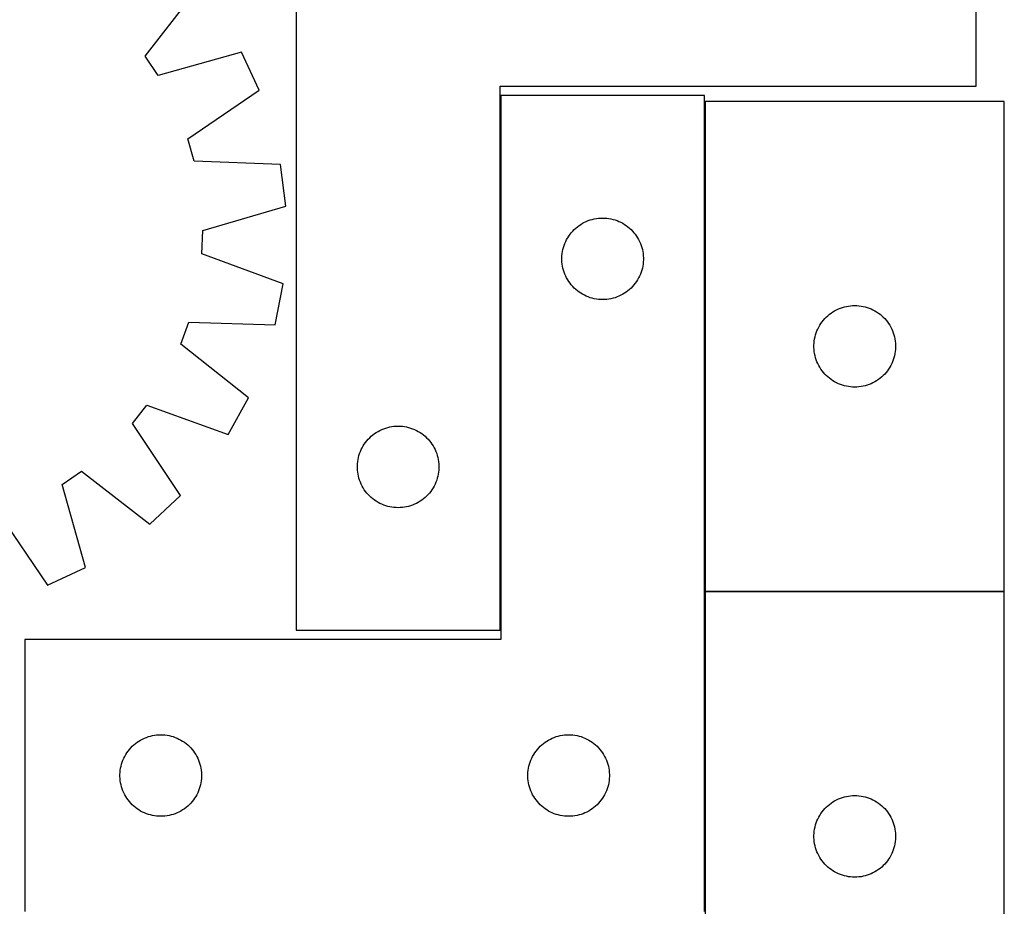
# Model space of a CAD drawing. Header units: millimetres. Extents: x 7 to 1493, y 7 to 2993.
# Tile 8 of 11: x 1129 to 1491, y 2113 to 2439. Entities that reach past the tile are written whole.
import ezdxf

# ---------------------------------------------------------------- set-up
doc = ezdxf.new("R2010")
doc.units = ezdxf.units.MM
doc.layers.add('COMMON', color=5, linetype='CONTINUOUS', true_color=0x0000ff)
doc.layers.add('CUT', color=7, linetype='CONTINUOUS', true_color=0x000000)

msp = doc.modelspace()

# ---------------------------------------------------------------- linework, layer by layer
at = {"layer": 'COMMON'}
for p, q in [((1305.904269, 2410.969182), (1305.904269, 2214.451471)), ((1381.10427, 2408.794492), (1381.10427, 2228.794492)), ((1381.10427, 2228.594491), (1381.10427, 2110.969182)), ((1381.204271, 2228.694491), (1491.204271, 2228.694491))]:
    msp.add_line(p, q, dxfattribs=at)
at = {"layer": 'CUT'}
for p, q in [((1230.804269, 2514.451471), (1230.804269, 2214.451471)), ((1480.804269, 2414.451471), (1480.804269, 2514.451471)), ((1175.311049, 2425.479782), (1194.720639, 2450.624216)), ((1210.686989, 2426.969586), (1180.108053, 2418.372876)), ((1217.19391, 2413.027186), (1210.686989, 2426.969586)), ((1180.108053, 2418.372876), (1175.311049, 2425.479782)), ((1190.964235, 2395.111302), (1217.19391, 2413.027186)), ((1305.804269, 2214.451471), (1305.804269, 2414.451471)), ((1305.804269, 2414.451471), (1480.804269, 2414.451471)), ((1381.00427, 2410.969182), (1306.00427, 2410.969182)), ((1306.00427, 2410.969182), (1306.00427, 2210.969182)), ((1381.00427, 2110.969182), (1381.00427, 2410.969182)), ((1381.204271, 2408.794492), (1381.204271, 2228.794492)), ((1491.204271, 2408.794492), (1381.204271, 2408.794492)), ((1491.204271, 2228.794492), (1491.204271, 2408.794492)), ((1193.330302, 2386.869876), (1190.964235, 2395.111302)), ((1225.069128, 2385.596423), (1193.330302, 2386.869876)), ((1226.94914, 2370.325663), (1225.069128, 2385.596423)), ((1196.466924, 2361.39206), (1226.94914, 2370.325663)), ((1336.116049, 2364.023461), (1336.797864, 2364.386488)), ((1336.797864, 2364.386488), (1337.497462, 2364.713935)), ((1337.497462, 2364.713935), (1338.212989, 2365.004934)), ((1338.212989, 2365.004934), (1338.942548, 2365.258713)), ((1338.942548, 2365.258713), (1339.684204, 2365.474598)), ((1339.684204, 2365.474598), (1340.435989, 2365.652017)), ((1340.435989, 2365.652017), (1341.195912, 2365.7905)), ((1341.195912, 2365.7905), (1341.961956, 2365.88968)), ((1341.961956, 2365.88968), (1342.732089, 2365.949293)), ((1342.732089, 2365.949293), (1343.50427, 2365.969182)), ((1343.50427, 2365.969182), (1344.276452, 2365.949293)), ((1344.276452, 2365.949293), (1345.046585, 2365.88968)), ((1345.046585, 2365.88968), (1345.812629, 2365.7905)), ((1345.812629, 2365.7905), (1346.572551, 2365.652017)), ((1346.572551, 2365.652017), (1347.324337, 2365.474598)), ((1347.324337, 2365.474598), (1348.065993, 2365.258713)), ((1348.065993, 2365.258713), (1348.795552, 2365.004934)), ((1348.795552, 2365.004934), (1349.511079, 2364.713935)), ((1349.511079, 2364.713935), (1350.210677, 2364.386488)), ((1350.210677, 2364.386488), (1350.892491, 2364.023461)), ((1196.170447, 2352.822844), (1196.466924, 2361.39206)), ((1331.986064, 2360.57808), (1332.49599, 2361.158282)), ((1332.49599, 2361.158282), (1333.035108, 2361.711465)), ((1333.035108, 2361.711465), (1333.601989, 2362.236161)), ((1333.601989, 2362.236161), (1334.195128, 2362.730979)), ((1334.195128, 2362.730979), (1334.812954, 2363.194607)), ((1334.812954, 2363.194607), (1335.453828, 2363.625815)), ((1335.453828, 2363.625815), (1336.116049, 2364.023461)), ((1350.892491, 2364.023461), (1351.554713, 2363.625815)), ((1351.554713, 2363.625815), (1352.195587, 2363.194607)), ((1352.195587, 2363.194607), (1352.813413, 2362.730979)), ((1352.813413, 2362.730979), (1353.406552, 2362.236161)), ((1353.406552, 2362.236161), (1353.973433, 2361.711465)), ((1353.973433, 2361.711465), (1354.512551, 2361.158282)), ((1354.512551, 2361.158282), (1355.022477, 2360.57808)), ((1329.609411, 2356.6201), (1329.918737, 2357.327898)), ((1329.918737, 2357.327898), (1330.264088, 2358.018833)), ((1330.264088, 2358.018833), (1330.644551, 2358.691074)), ((1330.644551, 2358.691074), (1331.059115, 2359.342838)), ((1331.059115, 2359.342838), (1331.506682, 2359.972396)), ((1331.506682, 2359.972396), (1331.986064, 2360.57808)), ((1355.022477, 2360.57808), (1355.501859, 2359.972396)), ((1355.501859, 2359.972396), (1355.949426, 2359.342838)), ((1355.949426, 2359.342838), (1356.36399, 2358.691074)), ((1356.36399, 2358.691074), (1356.744452, 2358.018833)), ((1356.744452, 2358.018833), (1357.089804, 2357.327898)), ((1357.089804, 2357.327898), (1357.39913, 2356.6201)), ((1328.62843, 2352.895157), (1328.747301, 2353.658393)), ((1328.747301, 2353.658393), (1328.905305, 2354.414498)), ((1328.905305, 2354.414498), (1329.102022, 2355.161466)), ((1329.102022, 2355.161466), (1329.336932, 2355.897318)), ((1329.336932, 2355.897318), (1329.609411, 2356.6201)), ((1357.39913, 2356.6201), (1357.671609, 2355.897318)), ((1357.671609, 2355.897318), (1357.906519, 2355.161466)), ((1357.906519, 2355.161466), (1358.103236, 2354.414498)), ((1358.103236, 2354.414498), (1358.26124, 2353.658393)), ((1358.26124, 2353.658393), (1358.380111, 2352.895157)), ((1225.962345, 2341.803881), (1196.170447, 2352.822844)), ((1328.509243, 2351.355401), (1328.549008, 2352.126814)), ((1328.509243, 2350.582963), (1328.509243, 2351.355401)), ((1328.549008, 2349.81155), (1328.509243, 2350.582963)), ((1328.549008, 2352.126814), (1328.62843, 2352.895157)), ((1358.380111, 2352.895157), (1358.459533, 2352.126814)), ((1358.459533, 2352.126814), (1358.499297, 2351.355401)), ((1358.499297, 2350.582963), (1358.459533, 2349.81155)), ((1358.499297, 2351.355401), (1358.499297, 2350.582963)), ((1328.62843, 2349.043207), (1328.549008, 2349.81155)), ((1328.747301, 2348.279971), (1328.62843, 2349.043207)), ((1328.905305, 2347.523866), (1328.747301, 2348.279971)), ((1329.102022, 2346.776897), (1328.905305, 2347.523866)), ((1329.336932, 2346.041046), (1329.102022, 2346.776897)), ((1357.906519, 2346.776897), (1357.671609, 2346.041046)), ((1358.103236, 2347.523866), (1357.906519, 2346.776897)), ((1358.26124, 2348.279971), (1358.103236, 2347.523866)), ((1358.380111, 2349.043207), (1358.26124, 2348.279971)), ((1358.459533, 2349.81155), (1358.380111, 2349.043207)), ((1329.609411, 2345.318264), (1329.336932, 2346.041046)), ((1329.918737, 2344.610466), (1329.609411, 2345.318264)), ((1330.264088, 2343.919531), (1329.918737, 2344.610466)), ((1330.644551, 2343.24729), (1330.264088, 2343.919531)), ((1331.059115, 2342.595526), (1330.644551, 2343.24729)), ((1331.506682, 2341.965968), (1331.059115, 2342.595526)), ((1355.949426, 2342.595526), (1355.501859, 2341.965968)), ((1356.36399, 2343.24729), (1355.949426, 2342.595526)), ((1356.744452, 2343.919531), (1356.36399, 2343.24729)), ((1357.089804, 2344.610466), (1356.744452, 2343.919531)), ((1357.39913, 2345.318264), (1357.089804, 2344.610466)), ((1357.671609, 2346.041046), (1357.39913, 2345.318264)), ((1223.031418, 2326.69957), (1225.962345, 2341.803881)), ((1331.986064, 2341.360284), (1331.506682, 2341.965968)), ((1332.49599, 2340.780082), (1331.986064, 2341.360284)), ((1333.035108, 2340.226899), (1332.49599, 2340.780082)), ((1333.601989, 2339.702203), (1333.035108, 2340.226899)), ((1334.195128, 2339.207385), (1333.601989, 2339.702203)), ((1334.812954, 2338.743757), (1334.195128, 2339.207385)), ((1352.813413, 2339.207385), (1352.195587, 2338.743757)), ((1353.406552, 2339.702203), (1352.813413, 2339.207385)), ((1353.973433, 2340.226899), (1353.406552, 2339.702203)), ((1354.512551, 2340.780082), (1353.973433, 2340.226899)), ((1355.022477, 2341.360284), (1354.512551, 2340.780082)), ((1355.501859, 2341.965968), (1355.022477, 2341.360284)), ((1335.453828, 2338.312549), (1334.812954, 2338.743757)), ((1336.116049, 2337.914903), (1335.453828, 2338.312549)), ((1336.797864, 2337.551876), (1336.116049, 2337.914903)), ((1337.497462, 2337.224428), (1336.797864, 2337.551876)), ((1338.212989, 2336.93343), (1337.497462, 2337.224428)), ((1338.942548, 2336.679651), (1338.212989, 2336.93343)), ((1339.684204, 2336.463766), (1338.942548, 2336.679651)), ((1340.435989, 2336.286347), (1339.684204, 2336.463766)), ((1341.195912, 2336.147863), (1340.435989, 2336.286347)), ((1341.961956, 2336.048684), (1341.195912, 2336.147863)), ((1342.732089, 2335.989071), (1341.961956, 2336.048684)), ((1343.50427, 2335.969182), (1342.732089, 2335.989071)), ((1344.276452, 2335.989071), (1343.50427, 2335.969182)), ((1345.046585, 2336.048684), (1344.276452, 2335.989071)), ((1345.812629, 2336.147863), (1345.046585, 2336.048684)), ((1346.572551, 2336.286347), (1345.812629, 2336.147863)), ((1347.324337, 2336.463766), (1346.572551, 2336.286347)), ((1348.065993, 2336.679651), (1347.324337, 2336.463766)), ((1348.795552, 2336.93343), (1348.065993, 2336.679651)), ((1349.511079, 2337.224428), (1348.795552, 2336.93343)), ((1350.210677, 2337.551876), (1349.511079, 2337.224428)), ((1350.892491, 2337.914903), (1350.210677, 2337.551876)), ((1351.554713, 2338.312549), (1350.892491, 2337.914903)), ((1352.195587, 2338.743757), (1351.554713, 2338.312549)), ((1428.153829, 2331.451125), (1428.81605, 2331.84877)), ((1428.81605, 2331.84877), (1429.497865, 2332.211798)), ((1429.497865, 2332.211798), (1430.197463, 2332.539245)), ((1430.197463, 2332.539245), (1430.91299, 2332.830244)), ((1430.91299, 2332.830244), (1431.642549, 2333.084023)), ((1431.642549, 2333.084023), (1432.384205, 2333.299908)), ((1432.384205, 2333.299908), (1433.13599, 2333.477327)), ((1433.13599, 2333.477327), (1433.895913, 2333.61581)), ((1433.895913, 2333.61581), (1434.661957, 2333.71499)), ((1434.661957, 2333.71499), (1435.43209, 2333.774603)), ((1435.43209, 2333.774603), (1436.204271, 2333.794492)), ((1436.204271, 2333.794492), (1436.976453, 2333.774603)), ((1436.976453, 2333.774603), (1437.746586, 2333.71499)), ((1437.746586, 2333.71499), (1438.51263, 2333.61581)), ((1438.51263, 2333.61581), (1439.272552, 2333.477327)), ((1439.272552, 2333.477327), (1440.024338, 2333.299908)), ((1440.024338, 2333.299908), (1440.765994, 2333.084023)), ((1440.765994, 2333.084023), (1441.495553, 2332.830244)), ((1441.495553, 2332.830244), (1442.21108, 2332.539245)), ((1442.21108, 2332.539245), (1442.910678, 2332.211798)), ((1442.910678, 2332.211798), (1443.592492, 2331.84877)), ((1443.592492, 2331.84877), (1444.254714, 2331.451125)), ((1424.206683, 2327.797706), (1424.686065, 2328.403389)), ((1424.686065, 2328.403389), (1425.195991, 2328.983592)), ((1425.195991, 2328.983592), (1425.735109, 2329.536775)), ((1425.735109, 2329.536775), (1426.30199, 2330.061471)), ((1426.30199, 2330.061471), (1426.895129, 2330.556289)), ((1426.895129, 2330.556289), (1427.512955, 2331.019917)), ((1427.512955, 2331.019917), (1428.153829, 2331.451125)), ((1444.254714, 2331.451125), (1444.895588, 2331.019917)), ((1444.895588, 2331.019917), (1445.513414, 2330.556289)), ((1445.513414, 2330.556289), (1446.106553, 2330.061471)), ((1446.106553, 2330.061471), (1446.673434, 2329.536775)), ((1446.673434, 2329.536775), (1447.212552, 2328.983592)), ((1447.212552, 2328.983592), (1447.722478, 2328.403389)), ((1447.722478, 2328.403389), (1448.20186, 2327.797706)), ((1188.350473, 2319.564539), (1191.280473, 2327.622731)), ((1191.280473, 2327.622731), (1223.031418, 2326.69957)), ((1422.309412, 2324.44541), (1422.618738, 2325.153208)), ((1422.618738, 2325.153208), (1422.964089, 2325.844143)), ((1422.964089, 2325.844143), (1423.344552, 2326.516384)), ((1423.344552, 2326.516384), (1423.759116, 2327.168148)), ((1423.759116, 2327.168148), (1424.206683, 2327.797706)), ((1448.20186, 2327.797706), (1448.649427, 2327.168148)), ((1448.649427, 2327.168148), (1449.063991, 2326.516384)), ((1449.063991, 2326.516384), (1449.444453, 2325.844143)), ((1449.444453, 2325.844143), (1449.789805, 2325.153208)), ((1449.789805, 2325.153208), (1450.099131, 2324.44541)), ((1421.328431, 2320.720467), (1421.447302, 2321.483703)), ((1421.447302, 2321.483703), (1421.605306, 2322.239808)), ((1421.605306, 2322.239808), (1421.802023, 2322.986776)), ((1421.802023, 2322.986776), (1422.036933, 2323.722628)), ((1422.036933, 2323.722628), (1422.309412, 2324.44541)), ((1450.099131, 2324.44541), (1450.37161, 2323.722628)), ((1450.37161, 2323.722628), (1450.60652, 2322.986776)), ((1450.60652, 2322.986776), (1450.803237, 2322.239808)), ((1450.803237, 2322.239808), (1450.961241, 2321.483703)), ((1450.961241, 2321.483703), (1451.080112, 2320.720467)), ((1213.279205, 2299.878679), (1188.350473, 2319.564539)), ((1421.209244, 2319.180711), (1421.249009, 2319.952124)), ((1421.209244, 2318.408273), (1421.209244, 2319.180711)), ((1421.249009, 2317.63686), (1421.209244, 2318.408273)), ((1421.249009, 2319.952124), (1421.328431, 2320.720467)), ((1421.328431, 2316.868516), (1421.249009, 2317.63686)), ((1451.080112, 2320.720467), (1451.159534, 2319.952124)), ((1451.159534, 2317.63686), (1451.080112, 2316.868516)), ((1451.159534, 2319.952124), (1451.199298, 2319.180711)), ((1451.199298, 2318.408273), (1451.159534, 2317.63686)), ((1451.199298, 2319.180711), (1451.199298, 2318.408273)), ((1421.447302, 2316.10528), (1421.328431, 2316.868516)), ((1421.605306, 2315.349176), (1421.447302, 2316.10528)), ((1421.802023, 2314.602207), (1421.605306, 2315.349176)), ((1422.036933, 2313.866356), (1421.802023, 2314.602207)), ((1422.309412, 2313.143573), (1422.036933, 2313.866356)), ((1450.37161, 2313.866356), (1450.099131, 2313.143573)), ((1450.60652, 2314.602207), (1450.37161, 2313.866356)), ((1450.803237, 2315.349176), (1450.60652, 2314.602207)), ((1450.961241, 2316.10528), (1450.803237, 2315.349176)), ((1451.080112, 2316.868516), (1450.961241, 2316.10528)), ((1422.618738, 2312.435776), (1422.309412, 2313.143573)), ((1422.964089, 2311.744841), (1422.618738, 2312.435776)), ((1423.344552, 2311.0726), (1422.964089, 2311.744841)), ((1423.759116, 2310.420836), (1423.344552, 2311.0726)), ((1424.206683, 2309.791278), (1423.759116, 2310.420836)), ((1448.649427, 2310.420836), (1448.20186, 2309.791278)), ((1449.063991, 2311.0726), (1448.649427, 2310.420836)), ((1449.444453, 2311.744841), (1449.063991, 2311.0726)), ((1449.789805, 2312.435776), (1449.444453, 2311.744841)), ((1450.099131, 2313.143573), (1449.789805, 2312.435776)), ((1424.686065, 2309.185594), (1424.206683, 2309.791278)), ((1425.195991, 2308.605392), (1424.686065, 2309.185594)), ((1425.735109, 2308.052209), (1425.195991, 2308.605392)), ((1426.30199, 2307.527513), (1425.735109, 2308.052209)), ((1426.895129, 2307.032695), (1426.30199, 2307.527513)), ((1427.512955, 2306.569067), (1426.895129, 2307.032695)), ((1428.153829, 2306.137858), (1427.512955, 2306.569067)), ((1444.895588, 2306.569067), (1444.254714, 2306.137858)), ((1445.513414, 2307.032695), (1444.895588, 2306.569067)), ((1446.106553, 2307.527513), (1445.513414, 2307.032695)), ((1446.673434, 2308.052209), (1446.106553, 2307.527513)), ((1447.212552, 2308.605392), (1446.673434, 2308.052209)), ((1447.722478, 2309.185594), (1447.212552, 2308.605392)), ((1448.20186, 2309.791278), (1447.722478, 2309.185594)), ((1428.81605, 2305.740213), (1428.153829, 2306.137858)), ((1429.497865, 2305.377186), (1428.81605, 2305.740213)), ((1430.197463, 2305.049738), (1429.497865, 2305.377186)), ((1430.91299, 2304.75874), (1430.197463, 2305.049738)), ((1431.642549, 2304.504961), (1430.91299, 2304.75874)), ((1432.384205, 2304.289076), (1431.642549, 2304.504961)), ((1433.13599, 2304.111657), (1432.384205, 2304.289076)), ((1433.895913, 2303.973173), (1433.13599, 2304.111657)), ((1434.661957, 2303.873994), (1433.895913, 2303.973173)), ((1435.43209, 2303.81438), (1434.661957, 2303.873994)), ((1436.204271, 2303.794492), (1435.43209, 2303.81438)), ((1436.976453, 2303.81438), (1436.204271, 2303.794492)), ((1437.746586, 2303.873994), (1436.976453, 2303.81438)), ((1438.51263, 2303.973173), (1437.746586, 2303.873994)), ((1439.272552, 2304.111657), (1438.51263, 2303.973173)), ((1440.024338, 2304.289076), (1439.272552, 2304.111657)), ((1440.765994, 2304.504961), (1440.024338, 2304.289076)), ((1441.495553, 2304.75874), (1440.765994, 2304.504961)), ((1442.21108, 2305.049738), (1441.495553, 2304.75874)), ((1442.910678, 2305.377186), (1442.21108, 2305.049738)), ((1443.592492, 2305.740213), (1442.910678, 2305.377186)), ((1444.254714, 2306.137858), (1443.592492, 2305.740213)), ((1205.824239, 2286.419332), (1213.279205, 2299.878679)), ((1170.635854, 2290.350516), (1175.912569, 2297.108893)), ((1175.912569, 2297.108893), (1205.824239, 2286.419332)), ((1188.261222, 2263.924749), (1170.635854, 2290.350516)), ((1262.297461, 2288.196225), (1263.012988, 2288.487223)), ((1263.012988, 2288.487223), (1263.742547, 2288.741002)), ((1263.742547, 2288.741002), (1264.484203, 2288.956887)), ((1264.484203, 2288.956887), (1265.235988, 2289.134306)), ((1265.235988, 2289.134306), (1265.995911, 2289.272789)), ((1265.995911, 2289.272789), (1266.761955, 2289.371969)), ((1266.761955, 2289.371969), (1267.532088, 2289.431582)), ((1267.532088, 2289.431582), (1268.304269, 2289.451471)), ((1268.304269, 2289.451471), (1269.076451, 2289.431582)), ((1269.076451, 2289.431582), (1269.846584, 2289.371969)), ((1269.846584, 2289.371969), (1270.612628, 2289.272789)), ((1270.612628, 2289.272789), (1271.37255, 2289.134306)), ((1271.37255, 2289.134306), (1272.124336, 2288.956887)), ((1272.124336, 2288.956887), (1272.865992, 2288.741002)), ((1272.865992, 2288.741002), (1273.595551, 2288.487223)), ((1273.595551, 2288.487223), (1274.311078, 2288.196225)), ((1257.295989, 2284.640571), (1257.835107, 2285.193754)), ((1257.835107, 2285.193754), (1258.401988, 2285.71845)), ((1258.401988, 2285.71845), (1258.995127, 2286.213268)), ((1258.995127, 2286.213268), (1259.612953, 2286.676896)), ((1259.612953, 2286.676896), (1260.253827, 2287.108104)), ((1260.253827, 2287.108104), (1260.916048, 2287.50575)), ((1260.916048, 2287.50575), (1261.597863, 2287.868777)), ((1261.597863, 2287.868777), (1262.297461, 2288.196225)), ((1274.311078, 2288.196225), (1275.010676, 2287.868777)), ((1275.010676, 2287.868777), (1275.69249, 2287.50575)), ((1275.69249, 2287.50575), (1276.354712, 2287.108104)), ((1276.354712, 2287.108104), (1276.995586, 2286.676896)), ((1276.995586, 2286.676896), (1277.613412, 2286.213268)), ((1277.613412, 2286.213268), (1278.206551, 2285.71845)), ((1278.206551, 2285.71845), (1278.773432, 2285.193754)), ((1278.773432, 2285.193754), (1279.31255, 2284.640571)), ((1254.718736, 2280.810187), (1255.064087, 2281.501122)), ((1255.064087, 2281.501122), (1255.44455, 2282.173363)), ((1255.44455, 2282.173363), (1255.859114, 2282.825127)), ((1255.859114, 2282.825127), (1256.306681, 2283.454685)), ((1256.306681, 2283.454685), (1256.786063, 2284.060369)), ((1256.786063, 2284.060369), (1257.295989, 2284.640571)), ((1279.31255, 2284.640571), (1279.822476, 2284.060369)), ((1279.822476, 2284.060369), (1280.301858, 2283.454685)), ((1280.301858, 2283.454685), (1280.749425, 2282.825127)), ((1280.749425, 2282.825127), (1281.163989, 2282.173363)), ((1281.163989, 2282.173363), (1281.544451, 2281.501122)), ((1281.544451, 2281.501122), (1281.889803, 2280.810187)), ((1253.5473, 2277.140682), (1253.705304, 2277.896787)), ((1253.705304, 2277.896787), (1253.902021, 2278.643756)), ((1253.902021, 2278.643756), (1254.136931, 2279.379607)), ((1254.136931, 2279.379607), (1254.40941, 2280.102389)), ((1254.40941, 2280.102389), (1254.718736, 2280.810187)), ((1281.889803, 2280.810187), (1282.199129, 2280.102389)), ((1282.199129, 2280.102389), (1282.471608, 2279.379607)), ((1282.471608, 2279.379607), (1282.706518, 2278.643756)), ((1282.706518, 2278.643756), (1282.903235, 2277.896787)), ((1282.903235, 2277.896787), (1283.061239, 2277.140682)), ((1253.309242, 2274.83769), (1253.349007, 2275.609103)), ((1253.309242, 2274.065252), (1253.309242, 2274.83769)), ((1253.349007, 2273.293839), (1253.309242, 2274.065252)), ((1253.349007, 2275.609103), (1253.428429, 2276.377446)), ((1253.428429, 2276.377446), (1253.5473, 2277.140682)), ((1283.061239, 2277.140682), (1283.18011, 2276.377446)), ((1283.18011, 2276.377446), (1283.259532, 2275.609103)), ((1283.259532, 2275.609103), (1283.299296, 2274.83769)), ((1283.299296, 2274.065252), (1283.259532, 2273.293839)), ((1283.299296, 2274.83769), (1283.299296, 2274.065252)), ((1144.760621, 2268.040447), (1151.867528, 2272.837451)), ((1151.867528, 2272.837451), (1177.011962, 2253.42786)), ((1253.428429, 2272.525496), (1253.349007, 2273.293839)), ((1253.5473, 2271.76226), (1253.428429, 2272.525496)), ((1253.705304, 2271.006155), (1253.5473, 2271.76226)), ((1253.902021, 2270.259186), (1253.705304, 2271.006155)), ((1254.136931, 2269.523335), (1253.902021, 2270.259186)), ((1282.706518, 2270.259186), (1282.471608, 2269.523335)), ((1282.903235, 2271.006155), (1282.706518, 2270.259186)), ((1283.061239, 2271.76226), (1282.903235, 2271.006155)), ((1283.18011, 2272.525496), (1283.061239, 2271.76226)), ((1283.259532, 2273.293839), (1283.18011, 2272.525496)), ((1153.357332, 2237.461511), (1144.760621, 2268.040447)), ((1254.40941, 2268.800553), (1254.136931, 2269.523335)), ((1254.718736, 2268.092755), (1254.40941, 2268.800553)), ((1255.064087, 2267.40182), (1254.718736, 2268.092755)), ((1255.44455, 2266.729579), (1255.064087, 2267.40182)), ((1255.859114, 2266.077815), (1255.44455, 2266.729579)), ((1281.163989, 2266.729579), (1280.749425, 2266.077815)), ((1281.544451, 2267.40182), (1281.163989, 2266.729579)), ((1281.889803, 2268.092755), (1281.544451, 2267.40182)), ((1282.199129, 2268.800553), (1281.889803, 2268.092755)), ((1282.471608, 2269.523335), (1282.199129, 2268.800553)), ((1177.011962, 2253.42786), (1188.261222, 2263.924749)), ((1256.306681, 2265.448257), (1255.859114, 2266.077815)), ((1256.786063, 2264.842573), (1256.306681, 2265.448257)), ((1257.295989, 2264.262371), (1256.786063, 2264.842573)), ((1257.835107, 2263.709188), (1257.295989, 2264.262371)), ((1258.401988, 2263.184492), (1257.835107, 2263.709188)), ((1258.995127, 2262.689674), (1258.401988, 2263.184492)), ((1278.206551, 2263.184492), (1277.613412, 2262.689674)), ((1278.773432, 2263.709188), (1278.206551, 2263.184492)), ((1279.31255, 2264.262371), (1278.773432, 2263.709188)), ((1279.822476, 2264.842573), (1279.31255, 2264.262371)), ((1280.301858, 2265.448257), (1279.822476, 2264.842573)), ((1280.749425, 2266.077815), (1280.301858, 2265.448257)), ((1259.612953, 2262.226046), (1258.995127, 2262.689674)), ((1260.253827, 2261.794838), (1259.612953, 2262.226046)), ((1260.916048, 2261.397192), (1260.253827, 2261.794838)), ((1261.597863, 2261.034165), (1260.916048, 2261.397192)), ((1262.297461, 2260.706717), (1261.597863, 2261.034165)), ((1263.012988, 2260.415719), (1262.297461, 2260.706717)), ((1263.742547, 2260.16194), (1263.012988, 2260.415719)), ((1264.484203, 2259.946055), (1263.742547, 2260.16194)), ((1265.235988, 2259.768636), (1264.484203, 2259.946055)), ((1265.995911, 2259.630153), (1265.235988, 2259.768636)), ((1266.761955, 2259.530973), (1265.995911, 2259.630153)), ((1267.532088, 2259.47136), (1266.761955, 2259.530973)), ((1268.304269, 2259.451471), (1267.532088, 2259.47136)), ((1269.076451, 2259.47136), (1268.304269, 2259.451471)), ((1269.846584, 2259.530973), (1269.076451, 2259.47136)), ((1270.612628, 2259.630153), (1269.846584, 2259.530973)), ((1271.37255, 2259.768636), (1270.612628, 2259.630153)), ((1272.124336, 2259.946055), (1271.37255, 2259.768636)), ((1272.865992, 2260.16194), (1272.124336, 2259.946055)), ((1273.595551, 2260.415719), (1272.865992, 2260.16194)), ((1274.311078, 2260.706717), (1273.595551, 2260.415719)), ((1275.010676, 2261.034165), (1274.311078, 2260.706717)), ((1275.69249, 2261.397192), (1275.010676, 2261.034165)), ((1276.354712, 2261.794838), (1275.69249, 2261.397192)), ((1276.995586, 2262.226046), (1276.354712, 2261.794838)), ((1277.613412, 2262.689674), (1276.995586, 2262.226046)), ((1121.499048, 2257.184264), (1139.414932, 2230.954589)), ((1139.414932, 2230.954589), (1153.357332, 2237.461511)), ((1381.204271, 2228.794492), (1491.204271, 2228.794492)), ((1381.204271, 2228.594491), (1381.204271, 2048.594491)), ((1491.204271, 2228.594491), (1381.204271, 2228.594491)), ((1491.204271, 2048.594491), (1491.204271, 2228.594491)), ((1230.804269, 2214.451471), (1305.804269, 2214.451471)), ((1306.00427, 2210.969182), (1131.00427, 2210.969182)), ((1131.00427, 2210.969182), (1131.00427, 2110.969182)), ((1171.101989, 2172.236161), (1171.695128, 2172.730979)), ((1171.695128, 2172.730979), (1172.312954, 2173.194607)), ((1172.312954, 2173.194607), (1172.953828, 2173.625815)), ((1172.953828, 2173.625815), (1173.616049, 2174.023461)), ((1173.616049, 2174.023461), (1174.297864, 2174.386488)), ((1174.297864, 2174.386488), (1174.997462, 2174.713935)), ((1174.997462, 2174.713935), (1175.712989, 2175.004934)), ((1175.712989, 2175.004934), (1176.442548, 2175.258713)), ((1176.442548, 2175.258713), (1177.184204, 2175.474598)), ((1177.184204, 2175.474598), (1177.935989, 2175.652017)), ((1177.935989, 2175.652017), (1178.695912, 2175.7905)), ((1178.695912, 2175.7905), (1179.461956, 2175.88968)), ((1179.461956, 2175.88968), (1180.232089, 2175.949293)), ((1180.232089, 2175.949293), (1181.00427, 2175.969182)), ((1181.00427, 2175.969182), (1181.776452, 2175.949293)), ((1181.776452, 2175.949293), (1182.546585, 2175.88968)), ((1182.546585, 2175.88968), (1183.312629, 2175.7905)), ((1183.312629, 2175.7905), (1184.072551, 2175.652017)), ((1184.072551, 2175.652017), (1184.824337, 2175.474598)), ((1184.824337, 2175.474598), (1185.565993, 2175.258713)), ((1185.565993, 2175.258713), (1186.295552, 2175.004934)), ((1186.295552, 2175.004934), (1187.011079, 2174.713935)), ((1187.011079, 2174.713935), (1187.710677, 2174.386488)), ((1187.710677, 2174.386488), (1188.392491, 2174.023461)), ((1188.392491, 2174.023461), (1189.054713, 2173.625815)), ((1189.054713, 2173.625815), (1189.695587, 2173.194607)), ((1189.695587, 2173.194607), (1190.313413, 2172.730979)), ((1190.313413, 2172.730979), (1190.906552, 2172.236161)), ((1321.101989, 2172.236161), (1321.695128, 2172.730979)), ((1321.695128, 2172.730979), (1322.312954, 2173.194607)), ((1322.312954, 2173.194607), (1322.953828, 2173.625815)), ((1322.953828, 2173.625815), (1323.616049, 2174.023461)), ((1323.616049, 2174.023461), (1324.297864, 2174.386488)), ((1324.297864, 2174.386488), (1324.997462, 2174.713935)), ((1324.997462, 2174.713935), (1325.712989, 2175.004934)), ((1325.712989, 2175.004934), (1326.442548, 2175.258713)), ((1326.442548, 2175.258713), (1327.184204, 2175.474598)), ((1327.184204, 2175.474598), (1327.935989, 2175.652017)), ((1327.935989, 2175.652017), (1328.695912, 2175.7905)), ((1328.695912, 2175.7905), (1329.461956, 2175.88968)), ((1329.461956, 2175.88968), (1330.232089, 2175.949293)), ((1330.232089, 2175.949293), (1331.00427, 2175.969182)), ((1331.00427, 2175.969182), (1331.776452, 2175.949293)), ((1331.776452, 2175.949293), (1332.546585, 2175.88968)), ((1332.546585, 2175.88968), (1333.312629, 2175.7905)), ((1333.312629, 2175.7905), (1334.072551, 2175.652017)), ((1334.072551, 2175.652017), (1334.824337, 2175.474598)), ((1334.824337, 2175.474598), (1335.565993, 2175.258713)), ((1335.565993, 2175.258713), (1336.295552, 2175.004934)), ((1336.295552, 2175.004934), (1337.011079, 2174.713935)), ((1337.011079, 2174.713935), (1337.710677, 2174.386488)), ((1337.710677, 2174.386488), (1338.392491, 2174.023461)), ((1338.392491, 2174.023461), (1339.054713, 2173.625815)), ((1339.054713, 2173.625815), (1339.695587, 2173.194607)), ((1339.695587, 2173.194607), (1340.313413, 2172.730979)), ((1340.313413, 2172.730979), (1340.906552, 2172.236161)), ((1168.144551, 2168.691074), (1168.559115, 2169.342838)), ((1168.559115, 2169.342838), (1169.006682, 2169.972396)), ((1169.006682, 2169.972396), (1169.486064, 2170.57808)), ((1169.486064, 2170.57808), (1169.99599, 2171.158282)), ((1169.99599, 2171.158282), (1170.535108, 2171.711465)), ((1170.535108, 2171.711465), (1171.101989, 2172.236161)), ((1190.906552, 2172.236161), (1191.473433, 2171.711465)), ((1191.473433, 2171.711465), (1192.012551, 2171.158282)), ((1192.012551, 2171.158282), (1192.522477, 2170.57808)), ((1192.522477, 2170.57808), (1193.001859, 2169.972396)), ((1193.001859, 2169.972396), (1193.449426, 2169.342838)), ((1193.449426, 2169.342838), (1193.86399, 2168.691074)), ((1318.144551, 2168.691074), (1318.559115, 2169.342838)), ((1318.559115, 2169.342838), (1319.006682, 2169.972396)), ((1319.006682, 2169.972396), (1319.486064, 2170.57808)), ((1319.486064, 2170.57808), (1319.99599, 2171.158282)), ((1319.99599, 2171.158282), (1320.535108, 2171.711465)), ((1320.535108, 2171.711465), (1321.101989, 2172.236161)), ((1340.906552, 2172.236161), (1341.473433, 2171.711465)), ((1341.473433, 2171.711465), (1342.012551, 2171.158282)), ((1342.012551, 2171.158282), (1342.522477, 2170.57808)), ((1342.522477, 2170.57808), (1343.001859, 2169.972396)), ((1343.001859, 2169.972396), (1343.449426, 2169.342838)), ((1343.449426, 2169.342838), (1343.86399, 2168.691074)), ((1166.602022, 2165.161466), (1166.836932, 2165.897318)), ((1166.836932, 2165.897318), (1167.109411, 2166.6201)), ((1167.109411, 2166.6201), (1167.418737, 2167.327898)), ((1167.418737, 2167.327898), (1167.764088, 2168.018833)), ((1167.764088, 2168.018833), (1168.144551, 2168.691074)), ((1193.86399, 2168.691074), (1194.244452, 2168.018833)), ((1194.244452, 2168.018833), (1194.589804, 2167.327898)), ((1194.589804, 2167.327898), (1194.89913, 2166.6201)), ((1194.89913, 2166.6201), (1195.171609, 2165.897318)), ((1195.171609, 2165.897318), (1195.406519, 2165.161466)), ((1316.602022, 2165.161466), (1316.836932, 2165.897318)), ((1316.836932, 2165.897318), (1317.109411, 2166.6201)), ((1317.109411, 2166.6201), (1317.418737, 2167.327898)), ((1317.418737, 2167.327898), (1317.764088, 2168.018833)), ((1317.764088, 2168.018833), (1318.144551, 2168.691074)), ((1343.86399, 2168.691074), (1344.244452, 2168.018833)), ((1344.244452, 2168.018833), (1344.589804, 2167.327898)), ((1344.589804, 2167.327898), (1344.89913, 2166.6201)), ((1344.89913, 2166.6201), (1345.171609, 2165.897318)), ((1345.171609, 2165.897318), (1345.406519, 2165.161466)), ((1166.009243, 2161.355401), (1166.049008, 2162.126814)), ((1166.049008, 2162.126814), (1166.12843, 2162.895157)), ((1166.12843, 2162.895157), (1166.247301, 2163.658393)), ((1166.247301, 2163.658393), (1166.405305, 2164.414498)), ((1166.405305, 2164.414498), (1166.602022, 2165.161466)), ((1195.406519, 2165.161466), (1195.603236, 2164.414498)), ((1195.603236, 2164.414498), (1195.76124, 2163.658393)), ((1195.76124, 2163.658393), (1195.880111, 2162.895157)), ((1195.880111, 2162.895157), (1195.959533, 2162.126814)), ((1195.959533, 2162.126814), (1195.999297, 2161.355401)), ((1316.009243, 2161.355401), (1316.049008, 2162.126814)), ((1316.049008, 2162.126814), (1316.12843, 2162.895157)), ((1316.12843, 2162.895157), (1316.247301, 2163.658393)), ((1316.247301, 2163.658393), (1316.405305, 2164.414498)), ((1316.405305, 2164.414498), (1316.602022, 2165.161466)), ((1345.406519, 2165.161466), (1345.603236, 2164.414498)), ((1345.603236, 2164.414498), (1345.76124, 2163.658393)), ((1345.76124, 2163.658393), (1345.880111, 2162.895157)), ((1345.880111, 2162.895157), (1345.959533, 2162.126814)), ((1345.959533, 2162.126814), (1345.999297, 2161.355401)), ((1166.009243, 2160.582963), (1166.009243, 2161.355401)), ((1166.049008, 2159.81155), (1166.009243, 2160.582963)), ((1166.12843, 2159.043207), (1166.049008, 2159.81155)), ((1166.247301, 2158.279971), (1166.12843, 2159.043207)), ((1166.405305, 2157.523866), (1166.247301, 2158.279971)), ((1195.76124, 2158.279971), (1195.603236, 2157.523866)), ((1195.880111, 2159.043207), (1195.76124, 2158.279971)), ((1195.959533, 2159.81155), (1195.880111, 2159.043207)), ((1195.999297, 2160.582963), (1195.959533, 2159.81155)), ((1195.999297, 2161.355401), (1195.999297, 2160.582963)), ((1316.009243, 2160.582963), (1316.009243, 2161.355401)), ((1316.049008, 2159.81155), (1316.009243, 2160.582963)), ((1316.12843, 2159.043207), (1316.049008, 2159.81155)), ((1316.247301, 2158.279971), (1316.12843, 2159.043207)), ((1316.405305, 2157.523866), (1316.247301, 2158.279971)), ((1345.76124, 2158.279971), (1345.603236, 2157.523866)), ((1345.880111, 2159.043207), (1345.76124, 2158.279971)), ((1345.959533, 2159.81155), (1345.880111, 2159.043207)), ((1345.999297, 2160.582963), (1345.959533, 2159.81155)), ((1345.999297, 2161.355401), (1345.999297, 2160.582963)), ((1166.602022, 2156.776897), (1166.405305, 2157.523866)), ((1166.836932, 2156.041046), (1166.602022, 2156.776897)), ((1167.109411, 2155.318264), (1166.836932, 2156.041046)), ((1167.418737, 2154.610466), (1167.109411, 2155.318264)), ((1167.764088, 2153.919531), (1167.418737, 2154.610466)), ((1194.589804, 2154.610466), (1194.244452, 2153.919531)), ((1194.89913, 2155.318264), (1194.589804, 2154.610466)), ((1195.171609, 2156.041046), (1194.89913, 2155.318264)), ((1195.406519, 2156.776897), (1195.171609, 2156.041046)), ((1195.603236, 2157.523866), (1195.406519, 2156.776897)), ((1316.602022, 2156.776897), (1316.405305, 2157.523866)), ((1316.836932, 2156.041046), (1316.602022, 2156.776897)), ((1317.109411, 2155.318264), (1316.836932, 2156.041046)), ((1317.418737, 2154.610466), (1317.109411, 2155.318264)), ((1317.764088, 2153.919531), (1317.418737, 2154.610466)), ((1344.589804, 2154.610466), (1344.244452, 2153.919531)), ((1344.89913, 2155.318264), (1344.589804, 2154.610466)), ((1345.171609, 2156.041046), (1344.89913, 2155.318264)), ((1345.406519, 2156.776897), (1345.171609, 2156.041046)), ((1345.603236, 2157.523866), (1345.406519, 2156.776897)), ((1168.144551, 2153.24729), (1167.764088, 2153.919531)), ((1168.559115, 2152.595526), (1168.144551, 2153.24729)), ((1169.006682, 2151.965968), (1168.559115, 2152.595526)), ((1169.486064, 2151.360284), (1169.006682, 2151.965968)), ((1169.99599, 2150.780082), (1169.486064, 2151.360284)), ((1170.535108, 2150.226899), (1169.99599, 2150.780082)), ((1192.012551, 2150.780082), (1191.473433, 2150.226899)), ((1192.522477, 2151.360284), (1192.012551, 2150.780082)), ((1193.001859, 2151.965968), (1192.522477, 2151.360284)), ((1193.449426, 2152.595526), (1193.001859, 2151.965968)), ((1193.86399, 2153.24729), (1193.449426, 2152.595526)), ((1194.244452, 2153.919531), (1193.86399, 2153.24729)), ((1318.144551, 2153.24729), (1317.764088, 2153.919531)), ((1318.559115, 2152.595526), (1318.144551, 2153.24729)), ((1319.006682, 2151.965968), (1318.559115, 2152.595526)), ((1319.486064, 2151.360284), (1319.006682, 2151.965968)), ((1319.99599, 2150.780082), (1319.486064, 2151.360284)), ((1320.535108, 2150.226899), (1319.99599, 2150.780082)), ((1342.012551, 2150.780082), (1341.473433, 2150.226899)), ((1342.522477, 2151.360284), (1342.012551, 2150.780082)), ((1343.001859, 2151.965968), (1342.522477, 2151.360284)), ((1343.449426, 2152.595526), (1343.001859, 2151.965968)), ((1343.86399, 2153.24729), (1343.449426, 2152.595526)), ((1344.244452, 2153.919531), (1343.86399, 2153.24729)), ((1426.895129, 2150.356288), (1427.512955, 2150.819916)), ((1427.512955, 2150.819916), (1428.153829, 2151.251124)), ((1428.153829, 2151.251124), (1428.81605, 2151.648769)), ((1428.81605, 2151.648769), (1429.497865, 2152.011797)), ((1429.497865, 2152.011797), (1430.197463, 2152.339244)), ((1430.197463, 2152.339244), (1430.91299, 2152.630243)), ((1430.91299, 2152.630243), (1431.642549, 2152.884022)), ((1431.642549, 2152.884022), (1432.384205, 2153.099907)), ((1432.384205, 2153.099907), (1433.13599, 2153.277326)), ((1433.13599, 2153.277326), (1433.895913, 2153.415809)), ((1433.895913, 2153.415809), (1434.661957, 2153.514989)), ((1434.661957, 2153.514989), (1435.43209, 2153.574602)), ((1435.43209, 2153.574602), (1436.204271, 2153.594491)), ((1436.204271, 2153.594491), (1436.976453, 2153.574602)), ((1436.976453, 2153.574602), (1437.746586, 2153.514989)), ((1437.746586, 2153.514989), (1438.51263, 2153.415809)), ((1438.51263, 2153.415809), (1439.272552, 2153.277326)), ((1439.272552, 2153.277326), (1440.024338, 2153.099907)), ((1440.024338, 2153.099907), (1440.765994, 2152.884022)), ((1440.765994, 2152.884022), (1441.495553, 2152.630243)), ((1441.495553, 2152.630243), (1442.21108, 2152.339244)), ((1442.21108, 2152.339244), (1442.910678, 2152.011797)), ((1442.910678, 2152.011797), (1443.592492, 2151.648769)), ((1443.592492, 2151.648769), (1444.254714, 2151.251124)), ((1444.254714, 2151.251124), (1444.895588, 2150.819916)), ((1444.895588, 2150.819916), (1445.513414, 2150.356288)), ((1171.101989, 2149.702203), (1170.535108, 2150.226899)), ((1171.695128, 2149.207385), (1171.101989, 2149.702203)), ((1172.312954, 2148.743757), (1171.695128, 2149.207385)), ((1172.953828, 2148.312549), (1172.312954, 2148.743757)), ((1173.616049, 2147.914903), (1172.953828, 2148.312549)), ((1174.297864, 2147.551876), (1173.616049, 2147.914903)), ((1174.997462, 2147.224428), (1174.297864, 2147.551876)), ((1175.712989, 2146.93343), (1174.997462, 2147.224428)), ((1187.011079, 2147.224428), (1186.295552, 2146.93343)), ((1187.710677, 2147.551876), (1187.011079, 2147.224428)), ((1188.392491, 2147.914903), (1187.710677, 2147.551876)), ((1189.054713, 2148.312549), (1188.392491, 2147.914903)), ((1189.695587, 2148.743757), (1189.054713, 2148.312549)), ((1190.313413, 2149.207385), (1189.695587, 2148.743757)), ((1190.906552, 2149.702203), (1190.313413, 2149.207385)), ((1191.473433, 2150.226899), (1190.906552, 2149.702203)), ((1321.101989, 2149.702203), (1320.535108, 2150.226899)), ((1321.695128, 2149.207385), (1321.101989, 2149.702203)), ((1322.312954, 2148.743757), (1321.695128, 2149.207385)), ((1322.953828, 2148.312549), (1322.312954, 2148.743757)), ((1323.616049, 2147.914903), (1322.953828, 2148.312549)), ((1324.297864, 2147.551876), (1323.616049, 2147.914903)), ((1324.997462, 2147.224428), (1324.297864, 2147.551876)), ((1325.712989, 2146.93343), (1324.997462, 2147.224428)), ((1337.011079, 2147.224428), (1336.295552, 2146.93343)), ((1337.710677, 2147.551876), (1337.011079, 2147.224428)), ((1338.392491, 2147.914903), (1337.710677, 2147.551876)), ((1339.054713, 2148.312549), (1338.392491, 2147.914903)), ((1339.695587, 2148.743757), (1339.054713, 2148.312549)), ((1340.313413, 2149.207385), (1339.695587, 2148.743757)), ((1340.906552, 2149.702203), (1340.313413, 2149.207385)), ((1341.473433, 2150.226899), (1340.906552, 2149.702203)), ((1423.759116, 2146.968147), (1424.206683, 2147.597705)), ((1424.206683, 2147.597705), (1424.686065, 2148.203388)), ((1424.686065, 2148.203388), (1425.195991, 2148.783591)), ((1425.195991, 2148.783591), (1425.735109, 2149.336774)), ((1425.735109, 2149.336774), (1426.30199, 2149.86147)), ((1426.30199, 2149.86147), (1426.895129, 2150.356288)), ((1445.513414, 2150.356288), (1446.106553, 2149.86147)), ((1446.106553, 2149.86147), (1446.673434, 2149.336774)), ((1446.673434, 2149.336774), (1447.212552, 2148.783591)), ((1447.212552, 2148.783591), (1447.722478, 2148.203388)), ((1447.722478, 2148.203388), (1448.20186, 2147.597705)), ((1448.20186, 2147.597705), (1448.649427, 2146.968147)), ((1176.442548, 2146.679651), (1175.712989, 2146.93343)), ((1177.184204, 2146.463766), (1176.442548, 2146.679651)), ((1177.935989, 2146.286347), (1177.184204, 2146.463766)), ((1178.695912, 2146.147863), (1177.935989, 2146.286347)), ((1179.461956, 2146.048684), (1178.695912, 2146.147863)), ((1180.232089, 2145.989071), (1179.461956, 2146.048684)), ((1181.00427, 2145.969182), (1180.232089, 2145.989071)), ((1181.776452, 2145.989071), (1181.00427, 2145.969182)), ((1182.546585, 2146.048684), (1181.776452, 2145.989071)), ((1183.312629, 2146.147863), (1182.546585, 2146.048684)), ((1184.072551, 2146.286347), (1183.312629, 2146.147863)), ((1184.824337, 2146.463766), (1184.072551, 2146.286347)), ((1185.565993, 2146.679651), (1184.824337, 2146.463766)), ((1186.295552, 2146.93343), (1185.565993, 2146.679651)), ((1326.442548, 2146.679651), (1325.712989, 2146.93343)), ((1327.184204, 2146.463766), (1326.442548, 2146.679651)), ((1327.935989, 2146.286347), (1327.184204, 2146.463766)), ((1328.695912, 2146.147863), (1327.935989, 2146.286347)), ((1329.461956, 2146.048684), (1328.695912, 2146.147863)), ((1330.232089, 2145.989071), (1329.461956, 2146.048684)), ((1331.00427, 2145.969182), (1330.232089, 2145.989071)), ((1331.776452, 2145.989071), (1331.00427, 2145.969182)), ((1332.546585, 2146.048684), (1331.776452, 2145.989071)), ((1333.312629, 2146.147863), (1332.546585, 2146.048684)), ((1334.072551, 2146.286347), (1333.312629, 2146.147863)), ((1334.824337, 2146.463766), (1334.072551, 2146.286347)), ((1335.565993, 2146.679651), (1334.824337, 2146.463766)), ((1336.295552, 2146.93343), (1335.565993, 2146.679651)), ((1421.802023, 2142.786775), (1422.036933, 2143.522627)), ((1422.036933, 2143.522627), (1422.309412, 2144.245409)), ((1422.309412, 2144.245409), (1422.618738, 2144.953207)), ((1422.618738, 2144.953207), (1422.964089, 2145.644142)), ((1422.964089, 2145.644142), (1423.344552, 2146.316383)), ((1423.344552, 2146.316383), (1423.759116, 2146.968147)), ((1448.649427, 2146.968147), (1449.063991, 2146.316383)), ((1449.063991, 2146.316383), (1449.444453, 2145.644142)), ((1449.444453, 2145.644142), (1449.789805, 2144.953207)), ((1449.789805, 2144.953207), (1450.099131, 2144.245409)), ((1450.099131, 2144.245409), (1450.37161, 2143.522627)), ((1450.37161, 2143.522627), (1450.60652, 2142.786775)), ((1421.249009, 2139.752123), (1421.328431, 2140.520466)), ((1421.328431, 2140.520466), (1421.447302, 2141.283702)), ((1421.447302, 2141.283702), (1421.605306, 2142.039807)), ((1421.605306, 2142.039807), (1421.802023, 2142.786775)), ((1450.60652, 2142.786775), (1450.803237, 2142.039807)), ((1450.803237, 2142.039807), (1450.961241, 2141.283702)), ((1450.961241, 2141.283702), (1451.080112, 2140.520466)), ((1451.080112, 2140.520466), (1451.159534, 2139.752123)), ((1421.209244, 2138.98071), (1421.249009, 2139.752123)), ((1421.209244, 2138.208272), (1421.209244, 2138.98071)), ((1421.249009, 2137.436859), (1421.209244, 2138.208272)), ((1421.328431, 2136.668515), (1421.249009, 2137.436859)), ((1421.447302, 2135.905279), (1421.328431, 2136.668515)), ((1451.080112, 2136.668515), (1450.961241, 2135.905279)), ((1451.159534, 2137.436859), (1451.080112, 2136.668515)), ((1451.159534, 2139.752123), (1451.199298, 2138.98071)), ((1451.199298, 2138.208272), (1451.159534, 2137.436859)), ((1451.199298, 2138.98071), (1451.199298, 2138.208272)), ((1421.605306, 2135.149175), (1421.447302, 2135.905279)), ((1421.802023, 2134.402206), (1421.605306, 2135.149175)), ((1422.036933, 2133.666355), (1421.802023, 2134.402206)), ((1422.309412, 2132.943572), (1422.036933, 2133.666355)), ((1422.618738, 2132.235775), (1422.309412, 2132.943572)), ((1450.099131, 2132.943572), (1449.789805, 2132.235775)), ((1450.37161, 2133.666355), (1450.099131, 2132.943572)), ((1450.60652, 2134.402206), (1450.37161, 2133.666355)), ((1450.803237, 2135.149175), (1450.60652, 2134.402206)), ((1450.961241, 2135.905279), (1450.803237, 2135.149175)), ((1422.964089, 2131.54484), (1422.618738, 2132.235775)), ((1423.344552, 2130.872599), (1422.964089, 2131.54484)), ((1423.759116, 2130.220835), (1423.344552, 2130.872599)), ((1424.206683, 2129.591277), (1423.759116, 2130.220835)), ((1424.686065, 2128.985593), (1424.206683, 2129.591277)), ((1425.195991, 2128.405391), (1424.686065, 2128.985593)), ((1447.722478, 2128.985593), (1447.212552, 2128.405391)), ((1448.20186, 2129.591277), (1447.722478, 2128.985593)), ((1448.649427, 2130.220835), (1448.20186, 2129.591277)), ((1449.063991, 2130.872599), (1448.649427, 2130.220835)), ((1449.444453, 2131.54484), (1449.063991, 2130.872599)), ((1449.789805, 2132.235775), (1449.444453, 2131.54484)), ((1425.735109, 2127.852208), (1425.195991, 2128.405391)), ((1426.30199, 2127.327512), (1425.735109, 2127.852208)), ((1426.895129, 2126.832694), (1426.30199, 2127.327512)), ((1427.512955, 2126.369066), (1426.895129, 2126.832694)), ((1428.153829, 2125.937857), (1427.512955, 2126.369066)), ((1428.81605, 2125.540212), (1428.153829, 2125.937857)), ((1429.497865, 2125.177185), (1428.81605, 2125.540212)), ((1443.592492, 2125.540212), (1442.910678, 2125.177185)), ((1444.254714, 2125.937857), (1443.592492, 2125.540212)), ((1444.895588, 2126.369066), (1444.254714, 2125.937857)), ((1445.513414, 2126.832694), (1444.895588, 2126.369066)), ((1446.106553, 2127.327512), (1445.513414, 2126.832694)), ((1446.673434, 2127.852208), (1446.106553, 2127.327512)), ((1447.212552, 2128.405391), (1446.673434, 2127.852208)), ((1430.197463, 2124.849737), (1429.497865, 2125.177185)), ((1430.91299, 2124.558739), (1430.197463, 2124.849737)), ((1431.642549, 2124.30496), (1430.91299, 2124.558739)), ((1432.384205, 2124.089075), (1431.642549, 2124.30496)), ((1433.13599, 2123.911656), (1432.384205, 2124.089075)), ((1433.895913, 2123.773172), (1433.13599, 2123.911656)), ((1434.661957, 2123.673993), (1433.895913, 2123.773172)), ((1435.43209, 2123.614379), (1434.661957, 2123.673993)), ((1436.204271, 2123.594491), (1435.43209, 2123.614379)), ((1436.976453, 2123.614379), (1436.204271, 2123.594491)), ((1437.746586, 2123.673993), (1436.976453, 2123.614379)), ((1438.51263, 2123.773172), (1437.746586, 2123.673993)), ((1439.272552, 2123.911656), (1438.51263, 2123.773172)), ((1440.024338, 2124.089075), (1439.272552, 2123.911656)), ((1440.765994, 2124.30496), (1440.024338, 2124.089075)), ((1441.495553, 2124.558739), (1440.765994, 2124.30496)), ((1442.21108, 2124.849737), (1441.495553, 2124.558739)), ((1442.910678, 2125.177185), (1442.21108, 2124.849737))]:
    msp.add_line(p, q, dxfattribs=at)

doc.saveas('drawing.dxf')
